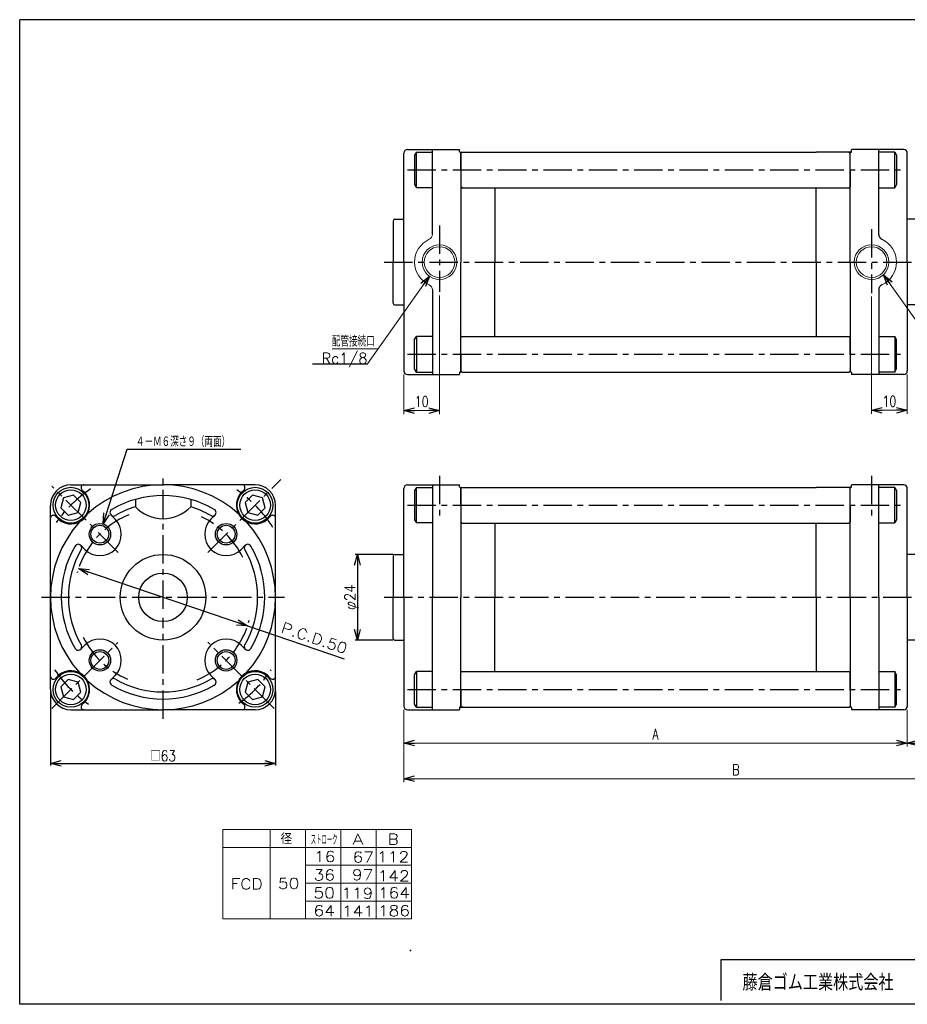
# Model space of a CAD drawing. Header units: millimetres. Extents: x -190 to 204, y -140 to 142.
# Tile 1 of 2: x -190 to 59, y -134 to 142. Entities that reach past the tile are written whole.
import ezdxf
from ezdxf.enums import TextEntityAlignment as Align

# ---------------------------------------------------------------- set-up
doc = ezdxf.new("R2010")
doc.units = ezdxf.units.MM
doc.header["$LTSCALE"] = 0.25
doc.header["$PDSIZE"] = 1
doc.linetypes.add('CENTER', pattern=[50.8, 31.75, -6.35, 6.35, -6.35])
doc.layers.add('ZUWAKU', color=7, linetype='Continuous')
doc.styles.add('FdaStyle0', font='txt.shx', dxfattribs={"width": 0.75, "bigfont": 'bigfont'})
doc.dimstyles.new('DaDimRotatedStyle', dxfattribs={"dimtxt": 3, "dimasz": 3.000002, "dimexe": 1, "dimexo": 1, "dimgap": 1, "dimtad": 3, "dimdsep": 46, "dimtxsty": 'FdaStyle0', "dimblk1": 'OPEN30', "dimblk2": 'OPEN30', "dimsah": 1, "dimcen": 0.09, "dimclrd": 4, "dimclre": 4, "dimclrt": 4, "dimadec": 0, "dimazin": 2, "dimtfac": 1, "dimtdec": 4, "dimtmove": 0, "dimatfit": 0, "dimfxl": 1, "dimarcsym": 0})

# ---------------------------------------------------------------- blocks, each defined once
blk = doc.blocks.new('_OPEN30')
at = {"color": 0, "linetype": 'ByBlock', "lineweight": -2}
for p, q in [((-1, 0.267949), (0, 0)), ((0, 0), (-1, -0.267949)), ((0, 0), (-1, 0))]:
    blk.add_line(p, q, dxfattribs=at)
blk = doc.blocks.new('*D5')
at = {"color": 4, "linetype": 'Continuous', "lineweight": 13}
for p, q in [((-82.42, -51.77), (-82.42, -62.07)), ((58.58, -51.77), (58.58, -62.07)), ((-82.42, -61.07), (58.58, -61.07))]:
    blk.add_line(p, q, dxfattribs=at)
at = {"color": 4, "xscale": 3.000002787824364, "yscale": 2.999989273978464}
for p, rotation in [((-82.42, -61.07), 180), ((58.58, -61.07), 360)]:
    blk.add_blockref('_OPEN30', p, dxfattribs=dict(at, rotation=rotation))
at = {"color": 4, "insert": (-11.92, -60.07), "char_height": 3, "width": 6.75, "attachment_point": 8, "style": 'FdaStyle0'}
blk.add_mtext('\\T1.00;A', dxfattribs=at)
blk = doc.blocks.new('*D6')
at = {"color": 4, "linetype": 'Continuous', "lineweight": 13}
for p, q in [((103.58, -25.59), (103.58, -62.07)), ((58.58, -51.77), (58.58, -62.07)), ((58.58, -61.07), (103.58, -61.07))]:
    blk.add_line(p, q, dxfattribs=at)
at = {"color": 4, "xscale": 3.000002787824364, "yscale": 2.999989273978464}
for p, rotation in [((58.58, -61.07), 180), ((103.58, -61.07), 360)]:
    blk.add_blockref('_OPEN30', p, dxfattribs=dict(at, rotation=rotation))
at = {"color": 4, "insert": (81.08, -60.07), "char_height": 3, "width": 9.75, "attachment_point": 8, "style": 'FdaStyle0'}
blk.add_mtext('\\T1.00;45', dxfattribs=at)
blk = doc.blocks.new('*D7')
at = {"color": 4, "linetype": 'Continuous', "lineweight": 13}
for p, q in [((103.58, -25.59), (103.58, -72.07)), ((-82.42, -51.77), (-82.42, -72.07)), ((-82.42, -71.07), (103.58, -71.07))]:
    blk.add_line(p, q, dxfattribs=at)
at = {"color": 4, "xscale": 3.000002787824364, "yscale": 2.999989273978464}
for p, rotation in [((-82.42, -71.07), 180), ((103.58, -71.07), 360)]:
    blk.add_blockref('_OPEN30', p, dxfattribs=dict(at, rotation=rotation))
at = {"color": 4, "insert": (10.58, -70.07), "char_height": 3, "width": 6.75, "attachment_point": 8, "style": 'FdaStyle0'}
blk.add_mtext('\\T1.00;B', dxfattribs=at)
blk = doc.blocks.new('*D9')
at = {"color": 4, "linetype": 'Continuous', "lineweight": 13}
for p, q in [((48.58, 63.95), (48.58, 31.12)), ((58.58, 42.12), (58.58, 31.12)), ((48.58, 32.12), (58.58, 32.12))]:
    blk.add_line(p, q, dxfattribs=at)
at = {"color": 4, "xscale": 3.000002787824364, "yscale": 2.999989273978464}
for p, rotation in [((48.58, 32.12), 180), ((58.58, 32.12), 360)]:
    blk.add_blockref('_OPEN30', p, dxfattribs=dict(at, rotation=rotation))
at = {"color": 4, "insert": (53.58, 33.12), "char_height": 3, "width": 9.75, "attachment_point": 8, "style": 'FdaStyle0'}
blk.add_mtext('\\T1.00;10', dxfattribs=at)
blk = doc.blocks.new('*D10')
at = {"color": 4, "linetype": 'Continuous', "lineweight": 13}
for p, q in [((-72.42, 64.29), (-72.42, 31.04)), ((-82.42, 42.12), (-82.42, 31.04)), ((-82.42, 32.04), (-72.42, 32.04))]:
    blk.add_line(p, q, dxfattribs=at)
at = {"color": 4, "xscale": 3.000002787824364, "yscale": 2.999989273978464}
for p, rotation in [((-82.42, 32.04), 180), ((-72.42, 32.04), 360)]:
    blk.add_blockref('_OPEN30', p, dxfattribs=dict(at, rotation=rotation))
at = {"color": 4, "insert": (-77.42, 33.04), "char_height": 3, "width": 9.75, "attachment_point": 8, "style": 'FdaStyle0'}
blk.add_mtext('\\T1.00;10', dxfattribs=at)

msp = doc.modelspace()

# ---------------------------------------------------------------- linework, layer by layer
at = {"color": 4, "linetype": 'Continuous', "lineweight": 25}
for p, q in [((-81.417, 105.116), (-66.917, 105.116)), ((-81.417, 105.116), (-74.417, 105.116)), ((-81.417, 105.116), (-66.917, 105.116)), ((-81.417, 105.116), (-74.417, 105.116)), ((-74.417, 81.362), (-74.417, 105.19)), ((-74.417, 105.116), (-66.917, 105.116)), ((-74.417, 105.116), (-66.917, 105.116)), ((-66.817, 104.566), (-66.817, 105.016)), ((-66.817, 104.566), (-66.817, 105.016)), ((-66.817, 104.566), (-66.817, 105.016)), ((-66.817, 104.566), (-66.817, 105.016)), ((42.983, 104.566), (42.983, 105.016)), ((42.983, 104.566), (42.983, 105.016)), ((42.983, 104.566), (42.983, 105.016)), ((42.983, 104.566), (42.983, 105.016)), ((57.583, 105.116), (43.083, 105.116)), ((50.583, 105.116), (43.083, 105.116)), ((57.583, 105.116), (43.083, 105.116)), ((50.583, 105.116), (43.083, 105.116)), ((50.583, 81.362), (50.583, 105.19)), ((50.583, 81.362), (50.583, 105.19)), ((57.583, 105.116), (50.583, 105.116)), ((57.583, 105.116), (50.583, 105.116)), ((-82.417, 85.616), (-82.417, 104.116)), ((-82.417, 73.616), (-82.417, 104.116)), ((-82.417, 85.616), (-82.417, 104.116)), ((-82.417, 73.616), (-82.417, 104.116)), ((-78.912, 104.403), (-79.417, 103.53)), ((-78.912, 104.403), (-79.417, 103.53)), ((-79.417, 103.53), (-79.417, 95.303)), ((-79.417, 103.53), (-79.417, 95.303)), ((-78.912, 104.403), (-74.417, 104.403)), ((-78.912, 94.43), (-78.912, 104.403)), ((-78.912, 104.403), (-74.417, 104.403)), ((-78.912, 94.43), (-78.912, 104.403)), ((-66.617, 104.366), (-56.917, 104.366)), ((-66.617, 104.366), (-66.167, 104.366)), ((-66.617, 104.366), (-56.917, 104.366)), ((-66.617, 104.366), (-66.167, 104.366)), ((-66.417, 104.366), (-66.417, 73.616)), ((-66.117, 104.366), (-66.417, 104.066)), ((-66.417, 104.366), (-66.417, 73.616)), ((-66.117, 104.366), (-66.417, 104.066)), ((-66.417, 99.416), (-66.417, 104.116)), ((-66.417, 99.416), (-66.417, 104.116)), ((-56.917, 104.366), (33.083, 104.366)), ((-56.917, 104.366), (33.083, 104.366)), ((42.783, 104.366), (33.083, 104.366)), ((42.783, 104.366), (33.083, 104.366)), ((42.583, 104.066), (42.283, 104.366)), ((42.583, 104.066), (42.283, 104.366)), ((42.783, 104.366), (42.333, 104.366)), ((42.783, 104.366), (42.333, 104.366)), ((42.583, 73.616), (42.583, 104.366)), ((42.583, 73.616), (42.583, 104.366)), ((42.583, 99.416), (42.583, 104.116)), ((42.583, 99.416), (42.583, 104.116)), ((55.079, 104.403), (50.583, 104.403)), ((55.079, 104.403), (50.583, 104.403)), ((55.079, 104.403), (55.583, 103.53)), ((55.079, 94.43), (55.079, 104.403)), ((55.079, 104.403), (55.583, 103.53)), ((55.079, 94.43), (55.079, 104.403)), ((55.583, 103.53), (55.583, 95.303)), ((55.583, 103.53), (55.583, 95.303)), ((58.583, 73.616), (58.583, 104.116)), ((58.583, 73.616), (58.583, 104.116)), ((-66.417, 99.416), (-66.417, 94.716)), ((-66.417, 99.416), (-66.417, 94.716)), ((42.583, 99.416), (42.583, 94.716)), ((42.583, 99.416), (42.583, 94.716)), ((-79.417, 95.303), (-78.912, 94.43)), ((-79.417, 95.303), (-78.912, 94.43)), ((-74.417, 94.43), (-78.912, 94.43)), ((-74.417, 94.43), (-78.912, 94.43)), ((-66.117, 94.416), (-66.417, 94.716)), ((-66.117, 94.416), (-66.417, 94.716)), ((-66.117, 94.416), (42.283, 94.416)), ((-66.117, 94.416), (42.283, 94.416)), ((-56.917, 94.416), (-56.917, 73.616)), ((-56.917, 94.416), (-56.917, 73.616)), ((33.083, 73.616), (33.083, 94.416)), ((33.083, 73.616), (33.083, 94.416)), ((42.283, 94.416), (42.583, 94.716)), ((42.283, 94.416), (42.583, 94.716)), ((50.583, 94.43), (55.079, 94.43)), ((50.583, 94.43), (55.079, 94.43)), ((55.583, 95.303), (55.079, 94.43)), ((55.583, 95.303), (55.079, 94.43)), ((-84.917, 85.616), (-82.417, 85.616)), ((-84.917, 85.616), (-82.417, 85.616)), ((61.083, 85.616), (58.583, 85.616)), ((61.083, 85.616), (58.583, 85.616)), ((-85.417, 85.116), (-85.417, 73.616)), ((-85.417, 85.116), (-85.417, 73.616)), ((-85.417, 62.116), (-85.417, 73.616)), ((-85.417, 62.116), (-85.417, 73.616)), ((-82.417, 73.616), (-82.417, 43.116)), ((-82.417, 73.616), (-82.417, 43.116)), ((-66.417, 42.866), (-66.417, 73.616)), ((-66.417, 42.866), (-66.417, 73.616)), ((-56.917, 52.816), (-56.917, 73.616)), ((-56.917, 52.816), (-56.917, 73.616)), ((33.083, 73.616), (33.083, 52.816)), ((33.083, 73.616), (33.083, 52.816)), ((42.583, 73.616), (42.583, 42.866)), ((42.583, 73.616), (42.583, 42.866)), ((58.583, 73.616), (58.583, 43.116)), ((58.583, 73.616), (58.583, 43.116)), ((-74.417, 65.87), (-74.417, 42.043)), ((50.583, 65.87), (50.583, 42.043)), ((50.583, 65.87), (50.583, 42.043)), ((-84.917, 61.616), (-82.417, 61.616)), ((-84.917, 61.616), (-82.417, 61.616)), ((61.083, 61.616), (58.583, 61.616)), ((61.083, 61.616), (58.583, 61.616)), ((-79.417, 51.93), (-78.912, 52.803)), ((-79.417, 51.93), (-78.912, 52.803)), ((-74.417, 52.803), (-78.912, 52.803)), ((-78.912, 52.803), (-78.912, 42.83)), ((-74.417, 52.803), (-78.912, 52.803)), ((-78.912, 52.803), (-78.912, 42.83)), ((-66.117, 52.816), (-66.417, 52.516)), ((-66.117, 52.816), (-66.417, 52.516)), ((-66.417, 47.816), (-66.417, 52.516)), ((-66.417, 47.816), (-66.417, 52.516)), ((-66.117, 52.816), (42.283, 52.816)), ((-66.117, 52.816), (42.283, 52.816)), ((42.283, 52.816), (42.583, 52.516)), ((42.283, 52.816), (42.583, 52.516)), ((42.583, 47.816), (42.583, 52.516)), ((42.583, 47.816), (42.583, 52.516)), ((50.583, 52.803), (55.079, 52.803)), ((50.583, 52.803), (55.079, 52.803)), ((55.583, 51.93), (55.079, 52.803)), ((55.079, 52.803), (55.079, 42.83)), ((55.583, 51.93), (55.079, 52.803)), ((55.079, 52.803), (55.079, 42.83)), ((-79.417, 43.703), (-79.417, 51.93)), ((-79.417, 43.703), (-79.417, 51.93)), ((55.583, 43.703), (55.583, 51.93)), ((55.583, 43.703), (55.583, 51.93)), ((-66.417, 47.816), (-66.417, 43.116)), ((-66.417, 47.816), (-66.417, 43.116)), ((42.583, 47.816), (42.583, 43.116)), ((42.583, 47.816), (42.583, 43.116)), ((-107.962, 45.159), (-92.633, 45.159)), ((-81.417, 42.116), (-74.417, 42.116)), ((-81.417, 42.116), (-74.417, 42.116)), ((-78.912, 42.83), (-79.417, 43.703)), ((-78.912, 42.83), (-79.417, 43.703)), ((-78.912, 42.83), (-74.417, 42.83)), ((-78.912, 42.83), (-74.417, 42.83)), ((-74.417, 42.116), (-66.917, 42.116)), ((-74.417, 42.116), (-66.917, 42.116)), ((-66.817, 42.666), (-66.817, 42.216)), ((-66.817, 42.666), (-66.817, 42.216)), ((-66.617, 42.866), (-66.167, 42.866)), ((-66.617, 42.866), (-66.167, 42.866)), ((-66.117, 42.816), (-66.417, 43.116)), ((-66.117, 42.816), (-66.417, 43.116)), ((-66.117, 42.816), (42.283, 42.816)), ((-66.117, 42.816), (42.283, 42.816)), ((42.583, 43.116), (42.283, 42.816)), ((42.583, 43.116), (42.283, 42.816)), ((42.783, 42.866), (42.333, 42.866)), ((42.783, 42.866), (42.333, 42.866)), ((42.983, 42.666), (42.983, 42.216)), ((42.983, 42.666), (42.983, 42.216)), ((50.583, 42.116), (43.083, 42.116)), ((50.583, 42.116), (43.083, 42.116)), ((55.079, 42.83), (50.583, 42.83)), ((55.079, 42.83), (50.583, 42.83)), ((57.583, 42.116), (50.583, 42.116)), ((57.583, 42.116), (50.583, 42.116)), ((55.079, 42.83), (55.583, 43.703)), ((55.079, 42.83), (55.583, 43.703)), ((-166.62, 0.267), (-159.862, 21.234)), ((-159.862, 21.234), (-128.105, 21.234)), ((-175.662, 11.234), (-149.862, 11.234)), ((-124.062, 11.234), (-149.862, 11.234)), ((-81.417, 11.234), (-66.917, 11.234)), ((-81.417, 11.234), (-74.417, 11.234)), ((-81.417, 11.234), (-66.917, 11.234)), ((-81.417, 11.234), (-74.417, 11.234)), ((-74.417, 11.307), (-74.417, -20.266)), ((-74.417, 11.307), (-74.417, -20.266)), ((-74.417, 11.234), (-66.917, 11.234)), ((-74.417, 11.234), (-66.917, 11.234)), ((-66.817, 10.684), (-66.817, 11.134)), ((-66.817, 10.684), (-66.817, 11.134)), ((-66.817, 10.684), (-66.817, 11.134)), ((-66.817, 10.684), (-66.817, 11.134)), ((42.983, 10.684), (42.983, 11.134)), ((42.983, 10.684), (42.983, 11.134)), ((42.983, 10.684), (42.983, 11.134)), ((42.983, 10.684), (42.983, 11.134)), ((57.583, 11.234), (43.083, 11.234)), ((50.583, 11.234), (43.083, 11.234)), ((57.583, 11.234), (43.083, 11.234)), ((50.583, 11.234), (43.083, 11.234)), ((50.583, -20.266), (50.583, 11.307)), ((50.583, -20.266), (50.583, 11.307)), ((57.583, 11.234), (50.583, 11.234)), ((57.583, 11.234), (50.583, 11.234)), ((-174.915, 8.322), (-177.704, 7.575)), ((-172.874, 6.281), (-174.915, 8.322)), ((-171.702, 8.979), (-172.591, 9.868)), ((-128.023, 8.979), (-127.133, 9.868)), ((-124.81, 8.322), (-126.851, 6.281)), ((-122.021, 7.575), (-124.81, 8.322)), ((-82.417, -8.266), (-82.417, 10.234)), ((-82.417, -20.266), (-82.417, 10.234)), ((-82.417, -8.266), (-82.417, 10.234)), ((-82.417, -20.266), (-82.417, 10.234)), ((-78.912, 10.52), (-79.417, 9.647)), ((-78.912, 10.52), (-79.417, 9.647)), ((-79.417, 9.647), (-79.417, 1.42)), ((-79.417, 9.647), (-79.417, 1.42)), ((-78.912, 10.52), (-74.417, 10.52)), ((-78.912, 0.547), (-78.912, 10.52)), ((-78.912, 10.52), (-74.417, 10.52)), ((-78.912, 0.547), (-78.912, 10.52)), ((-66.617, 10.484), (-56.917, 10.484)), ((-66.617, 10.484), (-66.167, 10.484)), ((-66.617, 10.484), (-56.917, 10.484)), ((-66.617, 10.484), (-66.167, 10.484)), ((-66.417, 10.484), (-66.417, -20.266)), ((-66.117, 10.484), (-66.417, 10.184)), ((-66.417, 10.484), (-66.417, -20.266)), ((-66.117, 10.484), (-66.417, 10.184)), ((-66.417, 5.534), (-66.417, 10.234)), ((-66.417, 5.534), (-66.417, 10.234)), ((-56.917, 10.484), (33.083, 10.484)), ((-56.917, 10.484), (33.083, 10.484)), ((42.783, 10.484), (33.083, 10.484)), ((42.783, 10.484), (33.083, 10.484)), ((42.583, 10.184), (42.283, 10.484)), ((42.583, 10.184), (42.283, 10.484)), ((42.783, 10.484), (42.333, 10.484)), ((42.783, 10.484), (42.333, 10.484)), ((42.583, -20.266), (42.583, 10.484)), ((42.583, -20.266), (42.583, 10.484)), ((42.583, 5.534), (42.583, 10.234)), ((42.583, 5.534), (42.583, 10.234)), ((55.079, 10.52), (50.583, 10.52)), ((55.079, 10.52), (50.583, 10.52)), ((55.079, 10.52), (55.583, 9.647)), ((55.079, 0.547), (55.079, 10.52)), ((55.079, 10.52), (55.583, 9.647)), ((55.079, 0.547), (55.079, 10.52)), ((55.583, 9.647), (55.583, 1.42)), ((55.583, 9.647), (55.583, 1.42)), ((58.583, -20.266), (58.583, 10.234)), ((58.583, -20.266), (58.583, 10.234)), ((-181.362, -46.066), (-181.362, 5.534)), ((-177.704, 7.575), (-178.451, 4.786)), ((-173.621, 3.492), (-172.874, 6.281)), ((-157.612, 7.16), (-157.612, 5.075)), ((-142.112, 7.16), (-142.112, 5.075)), ((-126.851, 6.281), (-126.104, 3.492)), ((-121.274, 4.786), (-122.021, 7.575)), ((-118.362, -46.066), (-118.362, 5.534)), ((-66.417, 5.534), (-66.417, 0.834)), ((-66.417, 5.534), (-66.417, 0.834)), ((42.583, 5.534), (42.583, 0.834)), ((42.583, 5.534), (42.583, 0.834)), ((-178.451, 4.786), (-176.41, 2.745)), ((-176.41, 2.745), (-173.621, 3.492)), ((-164.425, 2.781), (-163.297, 1.654)), ((-135.3, 2.781), (-136.427, 1.654)), ((-126.104, 3.492), (-123.315, 2.745)), ((-123.315, 2.745), (-121.274, 4.786)), ((-179.107, 1.573), (-179.997, 2.463)), ((-120.617, 1.573), (-119.728, 2.463)), ((-79.417, 1.42), (-78.912, 0.547)), ((-79.417, 1.42), (-78.912, 0.547)), ((-74.417, 0.547), (-78.912, 0.547)), ((-74.417, 0.547), (-78.912, 0.547)), ((-66.117, 0.534), (-66.417, 0.834)), ((-66.117, 0.534), (-66.417, 0.834)), ((-66.117, 0.534), (42.283, 0.534)), ((-66.117, 0.534), (42.283, 0.534)), ((-56.917, 0.534), (-56.917, -20.266)), ((-56.917, 0.534), (-56.917, -20.266)), ((33.083, -20.266), (33.083, 0.534)), ((33.083, -20.266), (33.083, 0.534)), ((42.283, 0.534), (42.583, 0.834)), ((42.283, 0.534), (42.583, 0.834)), ((50.583, 0.547), (55.079, 0.547)), ((50.583, 0.547), (55.079, 0.547)), ((55.583, 1.42), (55.079, 0.547)), ((55.583, 1.42), (55.079, 0.547)), ((-172.91, -5.704), (-171.783, -6.831)), ((-126.815, -5.704), (-127.942, -6.831)), ((-85.517, -8.266), (-96.017, -8.266)), ((-95.417, -8.266), (-95.417, -32.266)), ((-84.917, -8.266), (-82.417, -8.266)), ((-84.917, -8.266), (-82.417, -8.266)), ((61.083, -8.266), (58.583, -8.266)), ((61.083, -8.266), (58.583, -8.266)), ((-85.417, -8.766), (-85.417, -20.266)), ((-85.417, -8.766), (-85.417, -20.266)), ((-173.54, -12.244), (-126.185, -28.289)), ((-85.417, -31.766), (-85.417, -20.266)), ((-85.417, -31.766), (-85.417, -20.266)), ((-82.417, -20.266), (-82.417, -50.766)), ((-82.417, -20.266), (-82.417, -50.766)), ((-74.417, -51.84), (-74.417, -20.266)), ((-74.417, -51.84), (-74.417, -20.266)), ((-66.417, -51.016), (-66.417, -20.266)), ((-66.417, -51.016), (-66.417, -20.266)), ((-56.917, -41.066), (-56.917, -20.266)), ((-56.917, -41.066), (-56.917, -20.266)), ((33.083, -20.266), (33.083, -41.066)), ((33.083, -20.266), (33.083, -41.066)), ((42.583, -20.266), (42.583, -51.016)), ((42.583, -20.266), (42.583, -51.016)), ((50.583, -20.266), (50.583, -51.84)), ((50.583, -20.266), (50.583, -51.84)), ((58.583, -20.266), (58.583, -50.766)), ((58.583, -20.266), (58.583, -50.766)), ((-126.185, -28.289), (-99.118, -37.46)), ((-85.517, -32.266), (-96.017, -32.266)), ((-84.917, -32.266), (-82.417, -32.266)), ((-84.917, -32.266), (-82.417, -32.266)), ((61.083, -32.266), (58.583, -32.266)), ((61.083, -32.266), (58.583, -32.266)), ((-172.91, -34.829), (-171.783, -33.701)), ((-126.815, -34.829), (-127.942, -33.701)), ((-79.417, -41.953), (-78.912, -41.08)), ((-79.417, -41.953), (-78.912, -41.08)), ((-74.417, -41.08), (-78.912, -41.08)), ((-78.912, -41.08), (-78.912, -51.053)), ((-74.417, -41.08), (-78.912, -41.08)), ((-78.912, -41.08), (-78.912, -51.053)), ((-66.117, -41.066), (-66.417, -41.366)), ((-66.117, -41.066), (-66.417, -41.366)), ((-66.117, -41.066), (42.283, -41.066)), ((-66.117, -41.066), (42.283, -41.066)), ((42.283, -41.066), (42.583, -41.366)), ((42.283, -41.066), (42.583, -41.366)), ((50.583, -41.08), (55.079, -41.08)), ((50.583, -41.08), (55.079, -41.08)), ((55.583, -41.953), (55.079, -41.08)), ((55.079, -41.08), (55.079, -51.053)), ((55.583, -41.953), (55.079, -41.08)), ((55.079, -41.08), (55.079, -51.053)), ((-179.107, -42.106), (-179.997, -42.995)), ((-176.41, -43.278), (-178.451, -45.319)), ((-173.621, -44.025), (-176.41, -43.278)), ((-172.874, -46.814), (-173.621, -44.025)), ((-164.425, -43.314), (-163.297, -42.187)), ((-135.3, -43.314), (-136.427, -42.187)), ((-126.104, -44.025), (-126.851, -46.814)), ((-123.315, -43.278), (-126.104, -44.025)), ((-121.274, -45.319), (-123.315, -43.278)), ((-120.617, -42.106), (-119.728, -42.995)), ((-79.417, -50.18), (-79.417, -41.953)), ((-79.417, -50.18), (-79.417, -41.953)), ((-66.417, -46.066), (-66.417, -41.366)), ((-66.417, -46.066), (-66.417, -41.366)), ((42.583, -46.066), (42.583, -41.366)), ((42.583, -46.066), (42.583, -41.366)), ((55.583, -50.18), (55.583, -41.953)), ((55.583, -50.18), (55.583, -41.953)), ((-181.362, -46.666), (-181.362, -67.366)), ((-178.451, -45.319), (-177.704, -48.108)), ((-174.915, -48.855), (-172.874, -46.814)), ((-126.851, -46.814), (-124.81, -48.855)), ((-122.021, -48.108), (-121.274, -45.319)), ((-118.362, -46.666), (-118.362, -67.366)), ((-66.417, -46.066), (-66.417, -50.766)), ((-66.417, -46.066), (-66.417, -50.766)), ((42.583, -46.066), (42.583, -50.766)), ((42.583, -46.066), (42.583, -50.766)), ((-177.704, -48.108), (-174.915, -48.855)), ((-171.702, -49.512), (-172.591, -50.401)), ((-128.023, -49.512), (-127.133, -50.401)), ((-124.81, -48.855), (-122.021, -48.108)), ((-175.662, -51.766), (-149.862, -51.766)), ((-124.062, -51.766), (-149.862, -51.766)), ((-81.417, -51.766), (-74.417, -51.766)), ((-81.417, -51.766), (-74.417, -51.766)), ((-78.912, -51.053), (-79.417, -50.18)), ((-78.912, -51.053), (-79.417, -50.18)), ((-78.912, -51.053), (-74.417, -51.053)), ((-78.912, -51.053), (-74.417, -51.053)), ((-74.417, -51.766), (-66.917, -51.766)), ((-74.417, -51.766), (-66.917, -51.766)), ((-66.817, -51.216), (-66.817, -51.666)), ((-66.817, -51.216), (-66.817, -51.666)), ((-66.617, -51.016), (-66.167, -51.016)), ((-66.617, -51.016), (-66.167, -51.016)), ((-66.117, -51.066), (-66.417, -50.766)), ((-66.117, -51.066), (-66.417, -50.766)), ((-66.117, -51.066), (42.283, -51.066)), ((-66.117, -51.066), (42.283, -51.066)), ((42.583, -50.766), (42.283, -51.066)), ((42.583, -50.766), (42.283, -51.066)), ((42.783, -51.016), (42.333, -51.016)), ((42.783, -51.016), (42.333, -51.016)), ((42.983, -51.216), (42.983, -51.666)), ((42.983, -51.216), (42.983, -51.666)), ((50.583, -51.766), (43.083, -51.766)), ((50.583, -51.766), (43.083, -51.766)), ((55.079, -51.053), (50.583, -51.053)), ((55.079, -51.053), (50.583, -51.053)), ((57.583, -51.766), (50.583, -51.766)), ((57.583, -51.766), (50.583, -51.766)), ((55.079, -51.053), (55.583, -50.18)), ((55.079, -51.053), (55.583, -50.18)), ((-181.362, -66.766), (-118.362, -66.766))]:
    msp.add_line(p, q, dxfattribs=at)
at = {"color": 4, "linetype": 'CENTER', "lineweight": 25}
for p, q in [((-81.417, 99.416), (57.583, 99.416)), ((-81.417, 99.416), (57.583, 99.416)), ((-72.417, 83.867), (-72.417, 65.29)), ((48.583, 82.844), (48.583, 64.949)), ((-87.917, 73.616), (108.069, 73.616)), ((-87.917, 73.616), (108.069, 73.616)), ((-81.417, 47.816), (57.583, 47.816)), ((-81.417, 47.816), (57.583, 47.816)), ((-149.862, -23.482), (-149.862, 13.734)), ((-137.344, -7.748), (-116.867, 12.729)), ((-72.417, 13.734), (-72.417, 2.251)), ((-72.417, 13.734), (-72.417, 2.251)), ((48.583, 13.734), (48.583, 2.251)), ((48.583, 13.734), (48.583, 2.251)), ((-162.444, -7.684), (-180.975, 10.846)), ((-81.417, 5.534), (57.583, 5.534)), ((-81.417, 5.534), (57.583, 5.534)), ((-183.862, -20.266), (-115.862, -20.266)), ((-87.917, -20.266), (108.069, -20.266)), ((-87.917, -20.266), (108.069, -20.266)), ((-149.862, -54.266), (-149.862, -25.989)), ((-180.975, -51.379), (-162.512, -32.916)), ((-118.75, -51.379), (-137.277, -32.852)), ((-81.417, -46.066), (57.583, -46.066)), ((-81.417, -46.066), (57.583, -46.066))]:
    msp.add_line(p, q, dxfattribs=at)
at = {"color": 4, "linetype": 'Continuous', "lineweight": 13}
for p, q in [((-75.222, 69.646), (-92.633, 45.159)), ((51.91, 70.071), (70.39, 44.055)), ((-89.65, 49.354), (-102.45, 49.354)), ((-133.107, -85.321), (-80.302, -85.321)), ((-133.107, -85.321), (-133.107, -110.321)), ((-119.898, -85.321), (-119.898, -110.321)), ((-109.999, -85.321), (-109.999, -110.321)), ((-100.1, -85.321), (-100.1, -110.321)), ((-90.201, -85.321), (-90.201, -110.321)), ((-80.302, -85.321), (-80.302, -110.321)), ((-133.107, -90.321), (-80.302, -90.321)), ((-109.999, -95.321), (-80.302, -95.321)), ((-109.975, -100.321), (-80.302, -100.321)), ((-109.999, -105.321), (-80.302, -105.321)), ((-133.107, -110.321), (-80.302, -110.321))]:
    msp.add_line(p, q, dxfattribs=at)
for centre, radius in [((-72.417, 73.616), 4.862), ((-72.417, 73.616), 4.281), ((48.583, 73.616), 4.862), ((48.583, 73.616), 4.281)]:
    msp.add_circle(centre, radius, dxfattribs=at)
at = {"color": 4, "linetype": 'Continuous', "lineweight": 25}
for centre, radius in [((-175.662, 5.534), 5), ((-175.672, 5.543), 4.294), ((-124.062, 5.534), 5), ((-124.053, 5.543), 4.294), ((-167.54, -2.589), 3), ((-132.185, -2.589), 3), ((-167.54, -2.589), 2.5), ((-132.185, -2.589), 2.5), ((-149.862, -20.266), 12), ((-149.862, -20.266), 6.8), ((-167.54, -37.944), 3), ((-167.54, -37.944), 2.5), ((-132.185, -37.944), 3), ((-132.185, -37.944), 2.5), ((-175.662, -46.066), 5), ((-124.062, -46.066), 5), ((-175.672, -46.076), 4.294), ((-124.053, -46.076), 4.294)]:
    msp.add_circle(centre, radius, dxfattribs=at)
for centre, radius, start, end in [((-81.417, 104.116), 1, 90, 180), ((-81.417, 104.116), 1, 90, 180), ((-81.417, 104.116), 1, 90, 180), ((-81.417, 104.116), 1, 90, 180), ((-66.917, 105.016), 0.1, 0, 90), ((-66.917, 105.016), 0.1, 0, 90), ((-66.917, 105.016), 0.1, 0, 90), ((-66.917, 105.016), 0.1, 0, 90), ((-66.917, 105.016), 0.1, 0, 90), ((-66.917, 105.016), 0.1, 0, 90), ((43.083, 105.016), 0.1, 90, 180), ((43.083, 105.016), 0.1, 90, 180), ((43.083, 105.016), 0.1, 90, 180), ((43.083, 105.016), 0.1, 90, 180), ((43.083, 105.016), 0.1, 90, 180), ((43.083, 105.016), 0.1, 90, 180), ((57.583, 104.116), 1, 0, 90), ((57.583, 104.116), 1, 0, 90), ((57.583, 104.116), 1, 0, 90), ((57.583, 104.116), 1, 0, 90), ((-66.617, 104.566), 0.2, 180, 270), ((-66.617, 104.566), 0.2, 180, 270), ((-66.617, 104.566), 0.2, 180, 270), ((-66.617, 104.566), 0.2, 180, 270), ((-66.617, 104.566), 0.2, 180, 270), ((-66.617, 104.566), 0.2, 180, 270), ((42.783, 104.566), 0.2, 270, 360), ((42.783, 104.566), 0.2, 270, 360), ((42.783, 104.566), 0.2, 270, 0), ((42.783, 104.566), 0.2, 270, 360), ((42.783, 104.566), 0.2, 270, 360), ((42.783, 104.566), 0.2, 270, 0), ((-84.917, 85.116), 0.5, 90, 180), ((-84.917, 85.116), 0.5, 90, 180), ((-84.917, 85.116), 0.5, 90, 180), ((-84.917, 85.116), 0.5, 90, 180), ((52.083, 81.362), 1.5, 180, 245.68426), ((52.083, 65.87), 1.5, 114.31574, 180), ((-84.917, 62.116), 0.5, 180, 270), ((-84.917, 62.116), 0.5, 180, 270), ((-81.417, 43.116), 1, 180, 270), ((-81.417, 43.116), 1, 180, 270), ((-66.917, 42.216), 0.1, 270, 0), ((-66.917, 42.216), 0.1, 270, 0), ((-66.617, 42.666), 0.2, 90, 180), ((-66.617, 42.666), 0.2, 90, 180), ((42.783, 42.666), 0.2, 0, 90), ((42.783, 42.666), 0.2, 0, 90), ((43.083, 42.216), 0.1, 180, 270), ((43.083, 42.216), 0.1, 180, 270), ((57.583, 43.116), 1, 270, 360), ((57.583, 43.116), 1, 270, 360), ((-175.662, 5.534), 5.7, 90, 180), ((-172.026, 10.434), 0.8, 90, 225), ((-149.862, -20.266), 31.5, 47.70516, 132.29484), ((-127.699, 10.434), 0.8, 315, 90), ((-124.062, 5.534), 5.7, 0, 90), ((-81.417, 10.234), 1, 90, 180), ((-81.417, 10.234), 1, 90, 180), ((-81.417, 10.234), 1, 90, 180), ((-81.417, 10.234), 1, 90, 180), ((-66.917, 11.134), 0.1, 0, 90), ((-66.917, 11.134), 0.1, 0, 90), ((-66.917, 11.134), 0.1, 0, 90), ((-66.917, 11.134), 0.1, 0, 90), ((-66.917, 11.134), 0.1, 0, 90), ((-66.917, 11.134), 0.1, 0, 90), ((43.083, 11.134), 0.1, 90, 180), ((43.083, 11.134), 0.1, 90, 180), ((43.083, 11.134), 0.1, 90, 180), ((43.083, 11.134), 0.1, 90, 180), ((43.083, 11.134), 0.1, 90, 180), ((43.083, 11.134), 0.1, 90, 180), ((57.583, 10.234), 1, 0, 90), ((57.583, 10.234), 1, 0, 90), ((57.583, 10.234), 1, 0, 90), ((57.583, 10.234), 1, 0, 90), ((-175.672, 5.543), 5.25, 229.12415, 40.87585), ((-124.053, 5.543), 5.25, 139.12415, 310.87585), ((-66.617, 10.684), 0.2, 180, 270), ((-66.617, 10.684), 0.2, 180, 270), ((-66.617, 10.684), 0.2, 180, 270), ((-66.617, 10.684), 0.2, 180, 270), ((-66.617, 10.684), 0.2, 180, 270), ((-66.617, 10.684), 0.2, 180, 270), ((42.783, 10.684), 0.2, 270, 360), ((42.783, 10.684), 0.2, 270, 360), ((42.783, 10.684), 0.2, 270, 0), ((42.783, 10.684), 0.2, 270, 360), ((42.783, 10.684), 0.2, 270, 360), ((42.783, 10.684), 0.2, 270, 0), ((-149.862, -20.266), 28.5, 59.74665, 120.25335), ((-163.718, 3.488), 1, 120.25335, 300.25335), ((-149.862, -20.266), 26.5, 107.00486, 120.25335), ((-149.862, 12.392), 10.658, 223.35334, 316.64666), ((-149.862, -20.266), 26.5, 59.74665, 72.99514), ((-136.007, 3.488), 1, 239.74665, 59.74665), ((-180.562, 1.897), 0.8, 45, 180), ((-149.862, -20.266), 31.5, 137.70516, 222.29484), ((-167.54, -2.589), 6, 225, 45), ((-132.185, -2.589), 6, 135, 315), ((-149.862, -20.266), 31.5, 317.70516, 42.29484), ((-119.162, 1.897), 0.8, 360, 135), ((-173.617, -6.411), 1, 329.74665, 149.74665), ((-126.108, -6.411), 1, 30.25335, 210.25335), ((-149.862, -20.266), 28.5, 149.74665, 210.25335), ((-149.862, -20.266), 26.5, 149.74665, 210.25335), ((-149.862, -20.266), 26.5, 329.74665, 30.25335), ((-149.862, -20.266), 28.5, 329.74665, 30.25335), ((-84.917, -8.766), 0.5, 90, 180), ((-84.917, -8.766), 0.5, 90, 180), ((-84.917, -8.766), 0.5, 90, 180), ((-84.917, -8.766), 0.5, 90, 180), ((-167.54, -37.944), 6, 315, 135), ((-132.185, -37.944), 6, 45, 225), ((-84.917, -31.766), 0.5, 180, 270), ((-84.917, -31.766), 0.5, 180, 270), ((-173.617, -34.122), 1, 210.25335, 30.25335), ((-126.108, -34.122), 1, 149.74665, 329.74665), ((-175.672, -46.076), 5.25, 319.12415, 130.87585), ((-124.053, -46.076), 5.25, 49.12415, 220.87585), ((-180.562, -42.43), 0.8, 180, 315), ((-149.862, -20.266), 31.5, 227.70516, 312.11821), ((-163.718, -44.021), 1, 59.74665, 239.74665), ((-149.862, -20.266), 26.5, 239.74665, 300.25335), ((-136.007, -44.021), 1, 300.25335, 120.25335), ((-119.162, -42.43), 0.8, 225, 360), ((-175.662, -46.066), 5.7, 180, 270), ((-149.862, -20.266), 28.5, 239.74665, 300.25335), ((-124.062, -46.066), 5.7, 270, 0), ((-172.026, -50.966), 0.8, 135, 270), ((-127.699, -50.966), 0.8, 270, 45), ((-81.417, -50.766), 1, 180, 270), ((-81.417, -50.766), 1, 180, 270), ((-66.917, -51.666), 0.1, 270, 0), ((-66.917, -51.666), 0.1, 270, 0), ((-66.617, -51.216), 0.2, 90, 180), ((-66.617, -51.216), 0.2, 90, 180), ((42.783, -51.216), 0.2, 0, 90), ((42.783, -51.216), 0.2, 0, 90), ((43.083, -51.666), 0.1, 180, 270), ((43.083, -51.666), 0.1, 180, 270), ((57.583, -50.766), 1, 270, 360), ((57.583, -50.766), 1, 270, 360)]:
    msp.add_arc(centre, radius, start, end, dxfattribs=at)
at = {"color": 4, "linetype": 'Continuous', "lineweight": 13}
for centre, radius, start, end in [((-72.417, 73.616), 7, 114.31574, 245.68426), ((-75.917, 81.362), 1.5, 294.31574, 0), ((48.583, 73.616), 7, 294.31574, 65.68426), ((-75.917, 65.87), 1.5, 0, 65.68426)]:
    msp.add_arc(centre, radius, start, end, dxfattribs=at)
at = {"color": 4, "linetype": 'CENTER', "lineweight": 25}
for radius, start, end in [(36.5, 123.77597, 144.99255), (36.5, 32.45811, 55.58413), (25, 112.56407, 164.01095), (25, 26.46628, 64.52273), (25, 292.56407, 345.20326), (25, 206.62277, 246.66588), (36.5, 213.75592, 235.17964), (36.5, 305.64104, 326.158)]:
    msp.add_arc((-149.862, -20.266), radius, start, end, dxfattribs=at)
at = {"color": 5, "linetype": 'Continuous'}
msp.add_point((-80.516, -119.164), dxfattribs=at)
at = {"layer": 'ZUWAKU', "color": 5, "linetype": 'Continuous', "lineweight": 25}
for p, q in [((-190, -134.25), (-190, 141.5)), ((198, 141.5), (-190, 141.5)), ((204, -134.25), (-190, -134.25))]:
    msp.add_line(p, q, dxfattribs=at)
at = {"layer": 'ZUWAKU', "color": 4, "linetype": 'Continuous', "lineweight": 25}
for p, q in [((6.412, -121.739), (197.412, -121.739)), ((6.412, -133.203), (6.412, -121.739))]:
    msp.add_line(p, q, dxfattribs=at)

# ---------------------------------------------------------------- block references
at = {"color": 4, "xscale": 3.000002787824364, "yscale": 2.999989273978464}
for p, rotation in [((-75.222, 69.646), 54.58649330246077), ((51.91, 70.071), 125.3873438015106), ((-166.62, 0.267), 252.1364518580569), ((-95.417, -8.266), 90), ((-173.54, -12.244), 161.2823710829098), ((-126.185, -28.289), 341.2823710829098), ((-95.417, -32.266), 270), ((-181.362, -66.766), 180), ((-118.362, -66.766), 360)]:
    msp.add_blockref('_OPEN30', p, dxfattribs=dict(at, rotation=rotation))

# ---------------------------------------------------------------- texts
at = {"color": 4, "style": 'FdaStyle0'}
for s, width, p, p2 in [('配管接続口', 0.666667, (-102.579, 49.954), (-90.579, 49.954)), ('Rc1/8', 0.810127, (-105.433, 45.159), (-92.633, 45.159)), ('４－Ｍ６深さ９（両面）', 0.666667, (-157.462, 21.834), (-131.062, 21.834)), ('□63', 0.75, (-153.462, -66.166), (-146.262, -66.166)), ('   径', 0.952381, (-125.684, -89.404), (-113.684, -89.404)), ('ストローク', 0.416667, (-108.499, -89.655), (-100.999, -89.655))]:
    msp.add_text(s, height=3, dxfattribs=dict(at, width=width)).set_placement(p, p2, align=Align.FIT)
for s, rotation, width, p, p2 in [('φ24', 90, 0.75, (-96.017, -23.866), (-96.017, -16.666)), ('P.C.D.50', -18.71763, 0.8, (-117.039, -30.019), (-98.854, -36.181))]:
    msp.add_text(s, height=3, rotation=rotation, dxfattribs=dict(at, width=width)).set_placement(p, p2, align=Align.FIT)
for s, p, p2 in [('A', (-96.773, -89.532), (-93.773, -89.532)), ('B', (-86.874, -89.532), (-83.874, -89.532)), ('16', (-107.57, -94.358), (-101.57, -94.358)), ('67', (-96.786, -94.532), (-90.786, -94.532)), ('112', (-89.926, -94.425), (-80.926, -94.425)), ('36', (-107.698, -99.532), (-101.698, -99.532)), ('97', (-96.958, -99.459), (-90.958, -99.459)), ('FCD', (-130.925, -102.032), (-121.925, -102.032)), ('50', (-117.696, -101.905), (-111.696, -101.905)), ('142', (-89.76, -99.798), (-80.76, -99.798)), ('50', (-107.725, -104.532), (-101.725, -104.532)), ('119', (-99.976, -104.632), (-90.976, -104.632)), ('164', (-89.698, -104.532), (-80.698, -104.532)), ('64', (-107.725, -109.532), (-101.725, -109.532)), ('141', (-99.768, -109.632), (-90.768, -109.632)), ('186', (-89.698, -109.532), (-80.698, -109.532))]:
    msp.add_text(s, height=3, dxfattribs=at).set_placement(p, p2, align=Align.FIT)
at = {"layer": 'ZUWAKU', "color": 4, "style": 'FdaStyle0', "width": 0.652778}
msp.add_text('藤倉ゴム工業株式会社', height=4.5, dxfattribs=at).set_placement((12.424, -130.396), (54.724, -130.396), align=Align.FIT)

# ---------------------------------------------------------------- dimensions: what is measured, and where the dimension line sits
at = {"linetype": 'Continuous', "lineweight": 13}
for base, p1, p2, picture, middle in [((-72.417, 32.043), (-82.417, 43.116), (-72.417, 65.29), '*D10', (-77.417, 32.043)), ((58.583, 32.116), (48.583, 64.949), (58.583, 43.116), '*D9', (53.583, 32.116)), ((103.583, -61.066), (58.583, -50.766), (103.583, -24.591), '*D6', (81.083, -61.066))]:
    dim = msp.add_linear_dim(base=base, p1=p1, p2=p2, dimstyle='DaDimRotatedStyle', override={"dimtxt": 3, "dimasz": 3.000002, "dimexe": 1, "dimexo": 1, "dimgap": 1, "dimtad": 3, "dimtih": 0, "dimtoh": 0, "dimdec": 2, "dimzin": 8, "dimtxsty": 'FdaStyle0', "dimblk1": 'OPEN30', "dimblk2": 'OPEN30', "dimsah": 1, "dimclrd": 4, "dimclre": 4, "dimclrt": 4, "dimazin": 2, "dimtofl": 1, "dimatfit": 0, "dimtolj": 0, "dimtzin": 8}, dxfattribs=at)
    dim.commit()
    dim.dimension.update_dxf_attribs({"geometry": picture, "text_midpoint": middle})
for base, p2, text, picture, middle in [((103.583, -71.066), (103.583, -24.591), 'B', '*D7', (10.583, -71.066)), ((58.583, -61.066), (58.583, -50.766), 'A', '*D5', (-11.917, -61.066))]:
    dim = msp.add_linear_dim(base=base, p1=(-82.417, -50.766), p2=p2, text=text, dimstyle='DaDimRotatedStyle', override={"dimtxt": 3, "dimasz": 3.000002, "dimexe": 1, "dimexo": 1, "dimgap": 1, "dimtad": 3, "dimtih": 0, "dimtoh": 0, "dimdec": 2, "dimzin": 8, "dimtxsty": 'FdaStyle0', "dimblk1": 'OPEN30', "dimblk2": 'OPEN30', "dimsah": 1, "dimclrd": 4, "dimclre": 4, "dimclrt": 4, "dimazin": 2, "dimtofl": 1, "dimatfit": 0, "dimtolj": 0, "dimtzin": 8}, dxfattribs=at)
    dim.commit()
    dim.dimension.update_dxf_attribs({"geometry": picture, "text_midpoint": middle})

doc.saveas('drawing.dxf')
